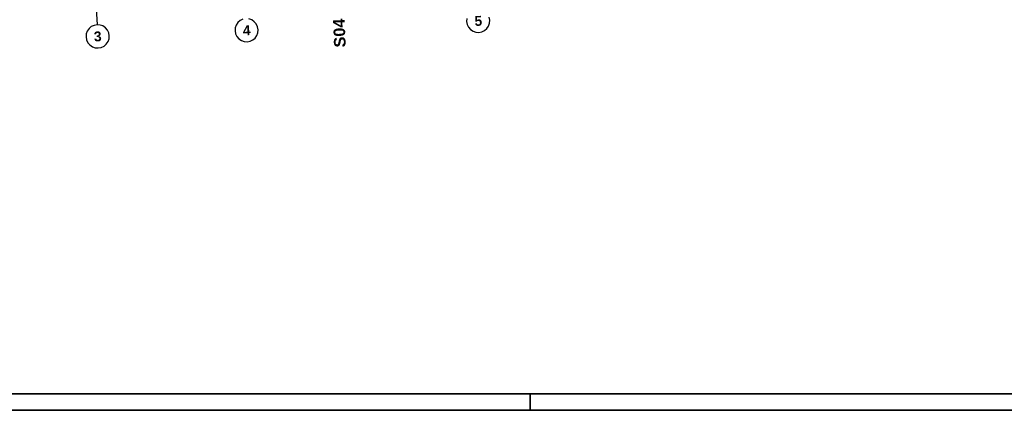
# Model space of a CAD drawing. Extents: x 199 to 1388, y 138 to 979.
# Tile 26 of 155: x 635 to 932, y 138 to 256. Entities that reach past the tile are written whole.
import ezdxf
from ezdxf.lldxf.tags import DXFTag

# ---------------------------------------------------------------- set-up
doc = ezdxf.new("R2010")
doc.units = 0
for name, color, linetype, lineweight in [('01 Schnitt Marker Gebäude', 7, 'Continuous', 25), ('02 Raster Gebäude-A07ET47NDI', 7, 'Continuous', 25), ('Rahmen', 7, 'Continuous', 35), ('X_Rahmen', 7, 'Continuous', 25)]:
    doc.layers.add(name, color=color, linetype=linetype, lineweight=lineweight)
doc.layers.add('UPO_Loop2', color=140, linetype='Continuous', lineweight=30, true_color=0x00bfff)
doc.styles.get("Standard").update_dxf_attribs({"font": 'arial.ttf'})
tags = doc.linetypes.add('Raster-A07ET47ODI', pattern=[0.2, 0.1, -0.05, 0, -0.05]).pattern_tags.tags
tags[10:11] = [DXFTag(74, 4), DXFTag(75, 0), DXFTag(340, '0'), DXFTag(46, 1.0), DXFTag(50, 0.0), DXFTag(44, 0.0), DXFTag(45, 0.0)]
tags[8:9] = [DXFTag(74, 4), DXFTag(75, 0), DXFTag(340, '0'), DXFTag(46, 1.0), DXFTag(50, 0.0), DXFTag(44, 0.0), DXFTag(45, 0.0)]
tags[6:7] = [DXFTag(74, 4), DXFTag(75, 0), DXFTag(340, '0'), DXFTag(46, 1.0), DXFTag(50, 0.0), DXFTag(44, 0.0), DXFTag(45, 0.0)]
tags[4:5] = [DXFTag(74, 4), DXFTag(75, 0), DXFTag(340, '0'), DXFTag(46, 1.0), DXFTag(50, 0.0), DXFTag(44, 0.0), DXFTag(45, 0.0)]

# ---------------------------------------------------------------- blocks, each defined once
blk = doc.blocks.new('Blockreferenz-A07ET47BDI', base_point=(199.17, 137.99))
at = {"layer": 'Rahmen', "color": 0, "linetype": 'ByBlock', "ltscale": 0.35}
for p, q in [((219.17, 142.99), (1383.17, 142.99)), ((789.17, 137.99), (789.17, 142.99)), ((199.17, 137.99), (1388.17, 137.99))]:
    blk.add_line(p, q, dxfattribs=at)
blk = doc.blocks.new('Referenz-A07ET47ZDI', base_point=(226.99, 158.1))
at = {"layer": '02 Raster Gebäude-A07ET47NDI', "linetype": 'Raster-A07ET47ODI', "ltscale": 56.250004}
blk.add_line((657.3, 274.45), (658.4, 254.48), dxfattribs=at)
at = {"layer": '02 Raster Gebäude-A07ET47NDI'}
for p, q in [((701.64, 255.74), (700.95, 255.14)), ((702.46, 256.13), (701.64, 255.74)), ((705.14, 255.93), (704.27, 256.23)), ((705.89, 255.41), (705.14, 255.93)), ((770.07, 256.36), (770, 255.45)), ((776.99, 255.83), (776.83, 256.73)), ((776.92, 254.92), (776.99, 255.83)), ((655.98, 253.32), (655.46, 252.57)), ((656.67, 253.91), (655.98, 253.32)), ((657.5, 254.31), (656.67, 253.91)), ((658.4, 254.48), (657.5, 254.31)), ((659.31, 254.41), (658.4, 254.48)), ((660.17, 254.11), (659.31, 254.41)), ((660.92, 253.59), (660.17, 254.11)), ((661.52, 252.9), (660.92, 253.59)), ((661.91, 252.07), (661.52, 252.9)), ((700.13, 253.53), (700.06, 252.62)), ((700.43, 254.39), (700.13, 253.53)), ((700.95, 255.14), (700.43, 254.39)), ((706.48, 254.72), (705.89, 255.41)), ((706.88, 253.9), (706.48, 254.72)), ((707.05, 253), (706.88, 253.9)), ((706.98, 252.09), (707.05, 253)), ((770, 255.45), (770.17, 254.55)), ((770.17, 254.55), (770.57, 253.73)), ((770.57, 253.73), (771.16, 253.04)), ((771.16, 253.04), (771.92, 252.52)), ((774.59, 252.32), (775.41, 252.71)), ((775.41, 252.71), (776.11, 253.31)), ((776.11, 253.31), (776.62, 254.06)), ((776.62, 254.06), (776.92, 254.92)), ((655.16, 251.7), (655.09, 250.79)), ((655.09, 250.79), (655.26, 249.89)), ((655.46, 252.57), (655.16, 251.7)), ((655.26, 249.89), (655.66, 249.07)), ((661.71, 249.4), (662.01, 250.26)), ((662.08, 251.18), (661.91, 252.07)), ((662.01, 250.26), (662.08, 251.18)), ((700.06, 252.62), (700.23, 251.72)), ((700.23, 251.72), (700.62, 250.89)), ((700.62, 250.89), (701.22, 250.2)), ((701.22, 250.2), (701.97, 249.68)), ((704.64, 249.48), (705.47, 249.88)), ((705.47, 249.88), (706.16, 250.47)), ((706.16, 250.47), (706.68, 251.22)), ((706.68, 251.22), (706.98, 252.09)), ((771.92, 252.52), (772.78, 252.22)), ((772.78, 252.22), (773.69, 252.15)), ((773.69, 252.15), (774.59, 252.32)), ((655.66, 249.07), (656.25, 248.38)), ((656.25, 248.38), (657, 247.86)), ((657, 247.86), (657.87, 247.56)), ((657.87, 247.56), (658.78, 247.49)), ((658.78, 247.49), (659.68, 247.66)), ((659.68, 247.66), (660.5, 248.05)), ((660.5, 248.05), (661.19, 248.65)), ((661.19, 248.65), (661.71, 249.4)), ((701.97, 249.68), (702.83, 249.38)), ((702.83, 249.38), (703.75, 249.31)), ((703.75, 249.31), (704.64, 249.48))]:
    blk.add_line(p, q, dxfattribs=at)
at = {"layer": '01 Schnitt Marker Gebäude', "linetype": 'Continuous', "ltscale": 40.625, "insert": (730, 247.55), "char_height": 3.5, "attachment_point": 1, "rotation": 92.3212}
blk.add_mtext('{\\fArial|b1|i0;S04}', dxfattribs=at)
at = {"layer": '02 Raster Gebäude-A07ET47NDI', "linetype": 'Continuous', "ltscale": 56.250004, "char_height": 3, "attachment_point": 1, "rotation": 3.1332}
for s, insert in [('{\\fArial|b1|i0;5}', (772.27, 257.08)), ('{\\fArial|b1|i0;4}', (702.33, 254.24)), ('{\\fArial|b1|i0;3}', (657.36, 252.41))]:
    blk.add_mtext(s, dxfattribs=dict(at, insert=insert))

msp = doc.modelspace()

# ---------------------------------------------------------------- block references
at = {"layer": 'UPO_Loop2', "color": 219, "lineweight": 80, "ltscale": 4000.00006, "true_color": 0x642165}
msp.add_blockref('Referenz-A07ET47ZDI', (226.99, 158.1), dxfattribs=at)
at = {"layer": 'X_Rahmen', "ltscale": 0.25}
msp.add_blockref('Blockreferenz-A07ET47BDI', (199.17, 137.99), dxfattribs=at)

doc.saveas('drawing.dxf')
